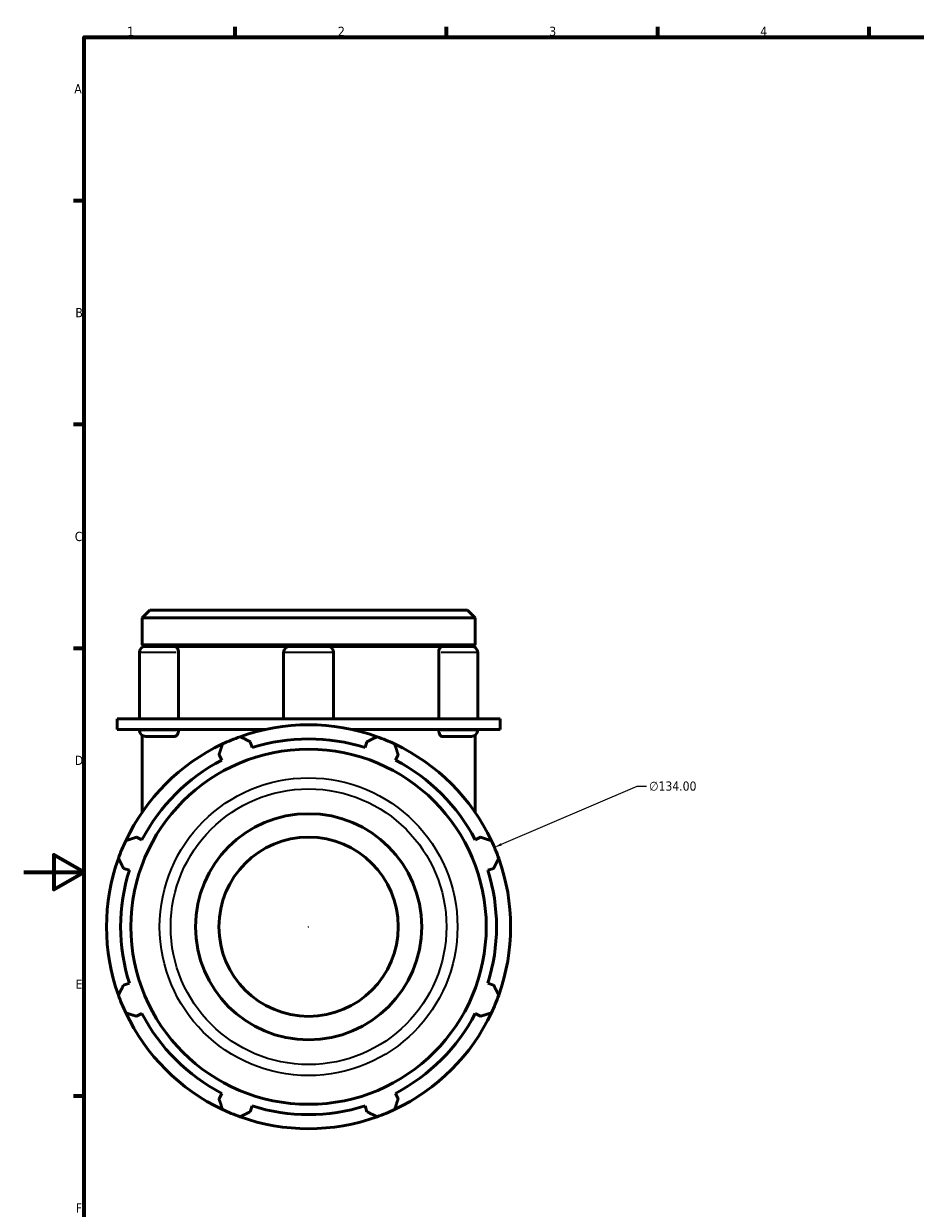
# Model space of a CAD drawing. Header units: millimetres. Extents: x 0 to 901, y -322 to 693.
# Tile 4 of 5: x 0 to 296, y 186 to 578. Entities that reach past the tile are written whole.
import ezdxf

# ---------------------------------------------------------------- set-up
doc = ezdxf.new("R2010")
doc.units = ezdxf.units.MM
for name, color, linetype, lineweight in [('Border (ANSI)', 7, 'Continuous', 70), ('Dimension (ANSI)', 7, 'Continuous', 25), ('Visible (ANSI)', 7, 'Continuous', 50), ('Visible Narrow (ANSI)', 7, 'Continuous', 35)]:
    doc.layers.add(name, color=color, linetype=linetype, lineweight=lineweight)
doc.styles.add('Note Text (ANSI)', font='tahoma.ttf')
doc.dimstyles.new('Default - mm (ANSI)', dxfattribs={"dimtxt": 3.048, "dimasz": 2.5, "dimexe": 3.175, "dimexo": 1.6002, "dimgap": 0.8, "dimtad": 0, "dimtoh": 1, "dimrnd": 1e-08, "dimzin": 4, "dimdsep": 46, "dimtxsty": 'Note Text (ANSI)', "dimcen": 0.09, "dimdle": 10, "dimclrd": 256, "dimclre": 256, "dimclrt": 256, "dimadec": 1, "dimazin": 1, "dimtfac": 1, "dimtofl": 0, "dimtmove": 0, "dimatfit": 3, "dimfxl": 1, "dimtolj": 1, "dimtzin": 4, "dimlwd": -1, "dimlwe": -1, "dimarcsym": 0})

# ---------------------------------------------------------------- blocks, each defined once
blk = doc.blocks.new('Borders Default Border')
at = {"layer": 'Border (ANSI)'}
for p, q in [((70.08, 574), (70.08, 577.45)), ((140.17, 574), (140.17, 577.45)), ((210.25, 574), (210.25, 577.45)), ((280.33, 574), (280.33, 577.45)), ((20, 519.75), (16.55, 519.75)), ((20, 445.5), (16.55, 445.5)), ((20, 371.25), (16.55, 371.25)), ((20, 222.75), (16.55, 222.75))]:
    blk.add_line(p, q, dxfattribs=at)
at = {"layer": 'Border (ANSI)', "flags": 128}
for points in [[(20, 20), (20, 574), (821, 574), (821, 20), (20, 20)], [(0, 297), (20, 297), (10, 302.77), (10, 291.23), (20, 297)]]:
    blk.add_lwpolyline(points, dxfattribs=at)
at = {"layer": 'Border (ANSI)', "char_height": 3.05, "attachment_point": 7, "style": 'Note Text (ANSI)'}
for s, insert in [('1', (34.35, 574.4)), ('2', (104.2, 574.4)), ('3', (174.26, 574.34)), ('4', (244.23, 574.4)), ('A', (16.78, 555.35)), ('B', (17.15, 481.1)), ('C', (16.95, 406.8)), ('D', (16.96, 332.6)), ('E', (17.21, 258.35)), ('F', (17.29, 184.1))]:
    blk.add_mtext(s, dxfattribs=dict(at, insert=insert))
blk = doc.blocks.new('*D12')
at = {"layer": 'Defpoints', "color": 0, "transparency": 16777216}
for p in [(156.07, 305.26), (32.85, 252.59)]:
    blk.add_point(p, dxfattribs=at)
at = {"layer": 'Dimension (ANSI)', "transparency": 16777216}
for p, q in [((203.33, 325.47), (158.36, 306.25)), ((206.55, 325.47), (203.33, 325.47)), ((94.46, 278.84), (94.46, 279.02)), ((94.37, 278.93), (94.55, 278.93))]:
    blk.add_line(p, q, dxfattribs=at)
blk.add_arc((94.46, 278.93), 67, 20.4305, 23.8396, dxfattribs=at)
blk.add_solid([(158.2, 306.63), (158.53, 305.86), (156.07, 305.26)], dxfattribs=at)
at = {"layer": 'Dimension (ANSI)', "transparency": 16777216, "insert": (207.35, 327.11), "char_height": 3.048, "attachment_point": 1, "style": 'Note Text (ANSI)'}
blk.add_mtext('\\A1;∅134.00', dxfattribs=at)

msp = doc.modelspace()

# ---------------------------------------------------------------- linework, layer by layer
at = {"layer": 'Visible (ANSI)'}
for p, q in [((41.8044, 383.9274), (39.2566, 381.3796)), ((39.2566, 372.4274), (39.2566, 381.3796)), ((149.6604, 381.3796), (39.2566, 381.3796)), ((41.8044, 383.9274), (147.1127, 383.9274)), ((147.1127, 383.9274), (149.6604, 381.3796)), ((149.6604, 372.4274), (149.6604, 381.3796)), ((38.372, 369.8573), (38.372, 347.9274)), ((149.6604, 372.4274), (39.2566, 372.4274)), ((39.7566, 371.9274), (39.2566, 372.4274)), ((39.2566, 371.9274), (40.4421, 371.9274)), ((39.2566, 371.5543), (39.2566, 371.9274)), ((40.4421, 371.9274), (50.055, 371.9274)), ((50.055, 371.9274), (88.2483, 371.9274)), ((51.3186, 369.8573), (51.3186, 347.9274)), ((86.1783, 369.8573), (86.1783, 347.9274)), ((88.2483, 371.9274), (100.6688, 371.9274)), ((100.6688, 371.9274), (138.8621, 371.9274)), ((102.7388, 369.8573), (102.7388, 347.9274)), ((137.5985, 347.9274), (137.5985, 369.8573)), ((138.8621, 371.9274), (148.475, 371.9274)), ((148.475, 371.9274), (149.6604, 371.9274)), ((149.1604, 371.9274), (149.6604, 372.4274)), ((149.6604, 371.5543), (149.6604, 371.9274)), ((150.5451, 369.8573), (150.5451, 347.9274)), ((39.4814, 347.9274), (30.9764, 347.9274)), ((30.9764, 344.3274), (30.9764, 347.9274)), ((94.4585, 347.9274), (39.4814, 347.9274)), ((149.4357, 347.9274), (94.4585, 347.9274)), ((157.9407, 347.9274), (149.4357, 347.9274)), ((157.9407, 344.3274), (157.9407, 347.9274)), ((39.4814, 344.3274), (30.9764, 344.3274)), ((38.372, 344.3274), (38.372, 344.1174)), ((39.2566, 342.4204), (39.2566, 316.8978)), ((79.9038, 344.3274), (39.4814, 344.3274)), ((50.055, 342.0474), (40.4421, 342.0474)), ((51.3186, 344.3274), (51.3186, 344.1174)), ((149.4357, 344.3274), (109.0133, 344.3274)), ((137.5985, 344.1174), (137.5985, 344.3274)), ((148.475, 342.0474), (138.8621, 342.0474)), ((157.9407, 344.3274), (149.4357, 344.3274)), ((149.6604, 342.4204), (149.6604, 316.8978)), ((150.5451, 344.3274), (150.5451, 344.1174)), ((75.7216, 338.3535), (75.1171, 340.2704)), ((113.7999, 340.2704), (113.1955, 338.3535)), ((64.7589, 335.9799), (65.687, 334.197)), ((123.2301, 334.197), (124.1582, 335.9799)), ((39.1889, 307.6989), (37.406, 308.627)), ((151.5111, 308.627), (149.7282, 307.6989)), ((33.1155, 298.2688), (35.0324, 297.6643)), ((153.8846, 297.6643), (155.8016, 298.2688)), ((35.0324, 260.1904), (33.1155, 259.586)), ((155.8016, 259.586), (153.8846, 260.1904)), ((37.406, 249.2277), (39.1889, 250.1558)), ((149.7282, 250.1558), (151.5111, 249.2277)), ((65.687, 223.6577), (64.7589, 221.8748)), ((124.1582, 221.8748), (123.2301, 223.6577)), ((75.1171, 217.5843), (75.7216, 219.5013)), ((113.1955, 219.5013), (113.7999, 217.5843))]:
    msp.add_line(p, q, dxfattribs=at)
for radius in [58.8996, 37.5, 29.7241]:
    msp.add_circle((94.4585, 278.9274), radius, dxfattribs=at)
for centre, radius, start, end in [((40.4421, 369.8573), 2.0701, 90, 180), ((88.2483, 369.8573), 2.0701, 90, 180), ((100.6688, 369.8573), 2.0701, 0, 90), ((148.475, 369.8573), 2.0701, 0, 90), ((94.4585, 278.9274), 67, 70.208016, 109.791984), ((40.4421, 344.1174), 2.0701, 180, 270), ((94.4585, 278.9274), 67, 109.791984, 115.208016), ((94.4585, 278.9274), 67, 64.791984, 70.208016), ((148.475, 344.1174), 2.0701, 270, 0), ((94.4585, 278.9274), 67, 115.208016, 154.791984), ((94.4585, 278.9274), 62.31, 72.5, 107.5), ((94.4585, 278.9274), 67, 25.208016, 64.791984), ((94.4585, 278.9274), 62.31, 117.5, 152.5), ((94.4585, 278.9274), 62.31, 27.5, 62.5), ((94.4585, 278.9274), 67, 154.791984, 160.208016), ((94.4585, 278.9274), 67, 19.791984, 25.208016), ((94.4585, 278.9274), 67, 160.208016, 199.791984), ((94.4585, 278.9274), 67, 340.208016, 19.791984), ((94.4585, 278.9274), 62.31, 162.5, 197.5), ((94.4585, 278.9274), 62.31, 342.5, 17.5), ((94.4585, 278.9274), 67, 199.791984, 205.208016), ((94.4585, 278.9274), 67, 334.791984, 340.208016), ((94.4585, 278.9274), 67, 205.208016, 244.791984), ((94.4585, 278.9274), 62.31, 207.5, 242.5), ((94.4585, 278.9274), 67, 295.208016, 334.791984), ((94.4585, 278.9274), 62.31, 297.5, 332.5), ((94.4585, 278.9274), 67, 244.791984, 250.208016), ((94.4585, 278.9274), 62.31, 252.5, 287.5), ((94.4585, 278.9274), 67, 289.791984, 295.208016), ((94.4585, 278.9274), 67, 250.208016, 289.791984)]:
    msp.add_arc(centre, radius, start, end, dxfattribs=at)
for points, knots in [([(50.055, 371.9274), (50.2043, 371.9274), (50.3538, 371.8818), (50.649, 371.6969), (50.7905, 371.5528), (51.0331, 371.1839), (51.1319, 370.9629), (51.2714, 370.4728), (51.3109, 370.2085), (51.3183, 369.9121), (51.3186, 369.8847), (51.3186, 369.8573)], [0.652781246, 0.652781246, 0.652781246, 0.652781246, 0.728240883, 0.728240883, 0.809339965, 0.809339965, 0.890318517, 0.890318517, 0.971083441, 0.971083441, 0.97931586, 0.97931586, 0.97931586, 0.97931586]), ([(137.5985, 369.8573), (137.5985, 370.1172), (137.6292, 370.3747), (137.7502, 370.867), (137.8414, 371.0956), (138.0714, 371.4844), (138.2081, 371.6407), (138.5078, 371.8592), (138.6678, 371.9193), (138.8398, 371.9271), (138.8509, 371.9274), (138.8621, 371.9274)], [0.326532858, 0.326532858, 0.326532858, 0.326532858, 0.404543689, 0.404543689, 0.485325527, 0.485325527, 0.566323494, 0.566323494, 0.647427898, 0.647427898, 0.653063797, 0.653063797, 0.653063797, 0.653063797]), ([(51.3186, 344.1174), (51.3186, 343.8576), (51.2879, 343.6), (51.1669, 343.1078), (51.0757, 342.8791), (50.8457, 342.4903), (50.7089, 342.334), (50.4093, 342.1155), (50.2493, 342.0555), (50.0773, 342.0476), (50.0662, 342.0474), (50.055, 342.0474)], [0.326532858, 0.326532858, 0.326532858, 0.326532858, 0.404543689, 0.404543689, 0.485325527, 0.485325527, 0.566323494, 0.566323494, 0.647427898, 0.647427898, 0.653063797, 0.653063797, 0.653063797, 0.653063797]), ([(138.8621, 342.0474), (138.7128, 342.0474), (138.5633, 342.093), (138.2681, 342.2778), (138.1266, 342.422), (137.884, 342.7908), (137.7852, 343.0118), (137.6457, 343.502), (137.6062, 343.7662), (137.5988, 344.0626), (137.5985, 344.0901), (137.5985, 344.1174)], [0.652781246, 0.652781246, 0.652781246, 0.652781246, 0.728240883, 0.728240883, 0.809339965, 0.809339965, 0.890318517, 0.890318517, 0.971083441, 0.971083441, 0.97931586, 0.97931586, 0.97931586, 0.97931586])]:
    msp.add_open_spline(points, degree=3, knots=knots, dxfattribs=at)
for points, weights in [([(71.7719, 341.9696), (73.4787, 341.1027), (75.1171, 340.2704)], [1, 1.0013560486, 1.00189539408]), ([(113.7999, 340.2704), (115.4384, 341.1027), (117.1452, 341.9696)], [1.00189539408, 1.0013560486, 1]), ([(64.7589, 335.9799), (65.329, 337.727), (65.9228, 339.5468)], [1.00189539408, 1.0013560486, 1]), ([(122.9942, 339.5468), (123.5881, 337.727), (124.1582, 335.9799)], [1, 1.0013560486, 1.00189539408]), ([(33.8391, 307.4631), (35.659, 308.0569), (37.406, 308.627)], [1, 1.0013560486, 1.00189539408]), ([(151.5111, 308.627), (153.2581, 308.0569), (155.078, 307.4631)], [1.00189539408, 1.0013560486, 1]), ([(33.1155, 298.2688), (32.2832, 299.9072), (31.4164, 301.614)], [1.00189539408, 1.0013560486, 1]), ([(157.5007, 301.614), (156.6338, 299.9072), (155.8016, 298.2688)], [1, 1.0013560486, 1.00189539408]), ([(31.4164, 256.2408), (32.2832, 257.9475), (33.1155, 259.586)], [1, 1.0013560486, 1.00189539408]), ([(155.8016, 259.586), (156.6338, 257.9475), (157.5007, 256.2408)], [1.00189539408, 1.0013560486, 1]), ([(37.406, 249.2277), (35.659, 249.7978), (33.8391, 250.3917)], [1.00189539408, 1.0013560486, 1]), ([(155.078, 250.3917), (153.2581, 249.7978), (151.5111, 249.2277)], [1, 1.0013560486, 1.00189539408]), ([(65.9228, 218.308), (65.329, 220.1278), (64.7589, 221.8748)], [1, 1.0013560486, 1.00189539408]), ([(124.1582, 221.8748), (123.5881, 220.1278), (122.9942, 218.308)], [1.00189539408, 1.0013560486, 1]), ([(75.1171, 217.5843), (73.4787, 216.7521), (71.7719, 215.8852)], [1.00189539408, 1.0013560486, 1]), ([(117.1452, 215.8852), (115.4384, 216.7521), (113.7999, 217.5843)], [1, 1.0013560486, 1.00189539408])]:
    msp.add_rational_spline(points, weights, degree=2, dxfattribs=at)
at = {"layer": 'Visible Narrow (ANSI)'}
for p, q in [((50.5506, 369.8573), (38.4207, 369.8573)), ((102.6369, 369.8573), (86.2802, 369.8573)), ((150.4964, 369.8573), (138.3664, 369.8573)), ((38.4207, 344.1174), (50.5506, 344.1174)), ((138.3664, 344.1174), (150.4964, 344.1174))]:
    msp.add_line(p, q, dxfattribs=at)
for radius in [49.3814, 45.7133]:
    msp.add_circle((94.4585, 278.9274), radius, dxfattribs=at)

# ---------------------------------------------------------------- block references
msp.add_blockref('Borders Default Border', (0, 0))

# ---------------------------------------------------------------- dimensions: what is measured, and where the dimension line sits
at = {"layer": 'Dimension (ANSI)'}
dim = msp.add_diameter_dim_2p(p1=(32.8515, 252.5917), p2=(156.0656, 305.263), dimstyle='Default - mm (ANSI)', override={"dimtih": 1, "dimdec": 2, "dimlfac": 1, "dimtp": 0, "dimtm": 0, "dimtdec": 2}, dxfattribs=at)
dim.commit()
dim.dimension.update_dxf_attribs({"geometry": '*D12', "text_midpoint": (215.1957, 325.4696), "dimtype": 163})

doc.saveas('drawing.dxf')
